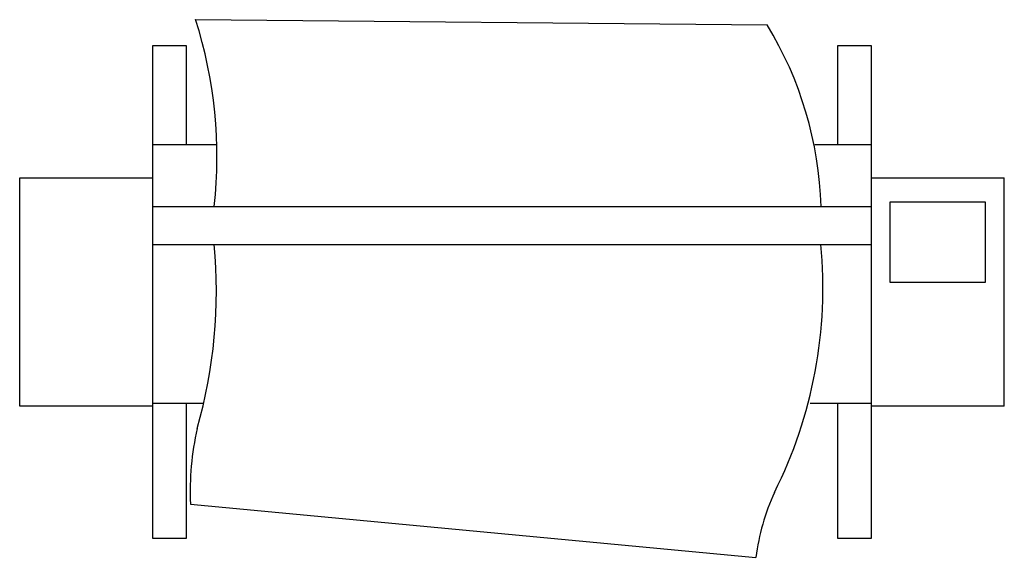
# Model space of a CAD drawing. Extents: x 0.01 to 1.03, y 0.02 to 0.58.
import ezdxf

# ---------------------------------------------------------------- set-up
doc = ezdxf.new("R2010")
doc.units = 0
doc.header["$LTSCALE"] = 0.1
doc.header["$MEASUREMENT"] = 0
doc.layers.add('PLOTER', color=251, linetype='CONTINUOUS')

msp = doc.modelspace()

# ---------------------------------------------------------------- linework, layer by layer
at = {"layer": 'PLOTER'}
for p, q in [((0.1967, 0.5767), (0.7867, 0.5714)), ((0.1525, 0.0403), (0.1525, 0.5501)), ((0.1525, 0.5501), (0.1869, 0.5501)), ((0.1869, 0.5501), (0.1869, 0.4475)), ((0.8598, 0.4475), (0.8598, 0.5501)), ((0.8598, 0.5501), (0.8942, 0.5501)), ((0.8942, 0.5501), (0.8942, 0.0403)), ((0.1525, 0.4475), (0.2187, 0.4475)), ((0.836, 0.4475), (0.8942, 0.4475)), ((0.015, 0.4131), (0.1525, 0.4131)), ((0.015, 0.1773), (0.015, 0.4131)), ((0.8942, 0.4131), (1.0317, 0.4131)), ((1.0317, 0.1773), (1.0317, 0.4131)), ((0.9138, 0.3885), (1.0121, 0.3885)), ((0.9138, 0.305), (0.9138, 0.3885)), ((1.0121, 0.3885), (1.0121, 0.305)), ((0.1525, 0.3836), (0.8942, 0.3836)), ((0.1525, 0.3443), (0.8942, 0.3443)), ((1.0121, 0.305), (0.9138, 0.305)), ((0.1525, 0.1773), (0.015, 0.1773)), ((0.1525, 0.1803), (0.205, 0.1803)), ((0.1869, 0.1803), (0.1869, 0.0403)), ((0.8314, 0.1803), (0.8942, 0.1803)), ((0.8598, 0.0403), (0.8598, 0.1803)), ((1.0317, 0.1773), (0.8942, 0.1773)), ((0.1913, 0.076), (0.7751, 0.0209)), ((0.1869, 0.0403), (0.1525, 0.0403)), ((0.8942, 0.0403), (0.8598, 0.0403))]:
    msp.add_line(p, q, dxfattribs=at)
for centre, radius, start, end in [((-0.2486, 0.4349), 0.4673, 353.7051, 17.6642), ((0.4615, 0.3727), 0.3811, 1.6408, 31.4228), ((-0.3077, 0.2969), 0.5258, 344.237, 5.1721), ((0.3735, 0.2996), 0.471, 333.3143, 5.4527), ((0.4843, 0.0891), 0.2933, 167.2016, 182.553), ((1.0102, -0.0101), 0.2371, 155.557, 172.485)]:
    msp.add_arc(centre, radius, start, end, dxfattribs=at)

doc.saveas('drawing.dxf')
